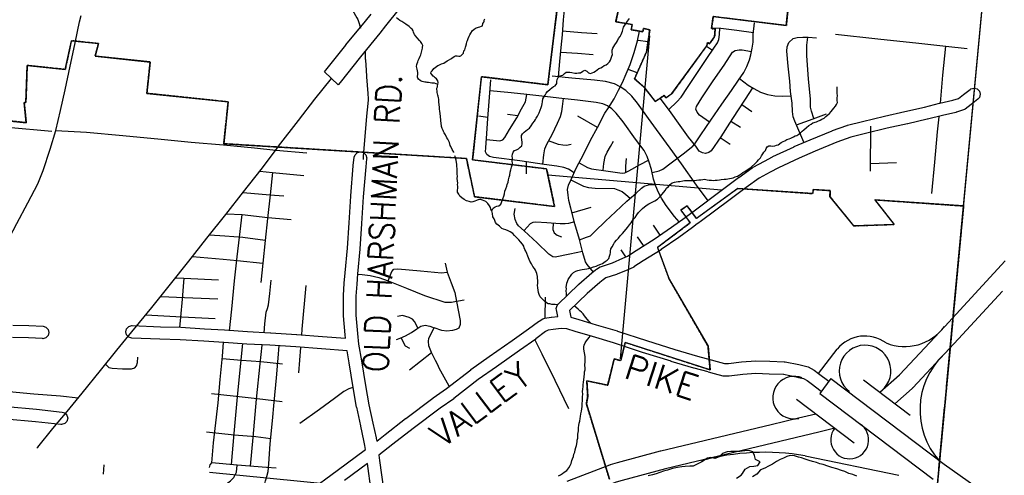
# Model space of a CAD drawing. Extents: x 1488644 to 1616065, y 656876 to 824748.
# Tile 14 of 22: x 1582699 to 1598517, y 736685 to 744014. Entities that reach past the tile are written whole.
import ezdxf

# ---------------------------------------------------------------- set-up
doc = ezdxf.new("R2010")
doc.units = 0
doc.header["$MEASUREMENT"] = 0
doc.linetypes.add('CENTER', pattern=[2, 1.25, -0.25, 0.25, -0.25])
for name, color, linetype in [('1', 7, 'Continuous'), ('12', 7, 'Continuous'), ('14', 7, 'Continuous'), ('35', 7, 'Continuous'), ('36', 7, 'Continuous'), ('37', 7, 'Continuous'), ('38', 7, 'Continuous'), ('4', 7, 'Continuous'), ('40', 7, 'Continuous'), ('41', 7, 'Continuous'), ('56', 7, 'Continuous'), ('58', 7, 'Continuous'), ('PATTERN_CLASS', 7, 'Continuous')]:
    doc.layers.add(name, color=color, linetype=linetype)
doc.styles.add('txt', font='simplex.shx', dxfattribs={"height": 0.2})

msp = doc.modelspace()

# ---------------------------------------------------------------- linework, layer by layer
at = {"layer": '1', "color": 2, "linetype": 'Continuous'}
for points in [[(1592342, 744275), (1592274, 743980), (1592537, 743934), (1592524, 743852), (1592712, 743819), (1592722, 743871), (1592820, 743849), (1592770, 743497), (1592578, 743065), (1592727, 742932), (1592910, 742697), (1593051, 742796), (1593080, 742755), (1593178, 742824), (1593738, 743595), (1593751, 743648), (1593782, 743626), (1593863, 743737), (1593874, 743867), (1593814, 743870), (1593841, 744063), (1595015, 743919), (1595136, 745067)], [(1581685, 742474), (1582805, 742357), (1582771, 742680), (1582799, 742680), (1582820, 743277), (1583431, 743213), (1583530, 743675), (1583965, 743629), (1583910, 743426), (1584795, 743333), (1584742, 742829), (1586048, 742691), (1585977, 742018), (1589877, 741779), (1590008, 741165), (1591293, 741007), (1591164, 741616), (1589975, 741762), (1590116, 743097), (1591183, 742966), (1591368, 744472)], [(1597351, 735568), (1597863, 741018), (1596438, 741117), (1596748, 740721), (1596098, 740698), (1595716, 741170), (1595721, 741265), (1595446, 741284), (1595443, 741217), (1594236, 741301), (1593570, 740818), (1593422, 741022), (1593323, 740950), (1593471, 740746), (1592948, 740352), (1593135, 739839), (1593758, 738760), (1593790, 738384), (1592428, 738824), (1592355, 738530), (1592250, 738558), (1592145, 738136), (1591810, 738207), (1591824, 737952), (1591803, 737837), (1592174, 736623)]]:
    msp.add_lwpolyline(points, dxfattribs=at)
at = {"layer": '12', "color": 7, "linetype": 'Continuous'}
for p, q in [((1597590, 738113), (1598331, 745994)), ((1597467, 736796), (1597559, 737783))]:
    msp.add_line(p, q, dxfattribs=at)
at = {"layer": '14', "color": 2, "linetype": 'CENTER'}
for points in [[(1595594, 744479), (1595650, 745013), (1595136, 745067), (1595015, 743919), (1593841, 744063), (1593814, 743870), (1593874, 743867), (1593863, 743737), (1593782, 743626), (1593751, 743648), (1593738, 743595), (1593178, 742824), (1593080, 742755), (1593051, 742796), (1592910, 742697)], [(1591686, 744367), (1591690, 744400), (1591562, 744418), (1591567, 744455), (1591368, 744472), (1591183, 742966), (1590116, 743097), (1589975, 741762)], [(1592910, 742697), (1592727, 742932), (1592578, 743065), (1592770, 743497), (1592820, 743849), (1592722, 743871), (1592712, 743819), (1592524, 743852), (1592537, 743934), (1592274, 743980), (1592342, 744275), (1591686, 744367)], [(1585977, 742018), (1586048, 742691), (1584742, 742829), (1584795, 743333), (1583910, 743426), (1583965, 743629), (1583530, 743675), (1583431, 743213)], [(1583431, 743213), (1582820, 743277), (1582799, 742680), (1582771, 742680), (1582805, 742357), (1581685, 742474)], [(1589975, 741762), (1591164, 741616), (1591293, 741007), (1590008, 741165), (1589877, 741779), (1585977, 742018)], [(1592948, 740352), (1593471, 740746), (1593323, 740950), (1593422, 741022), (1593570, 740818), (1594236, 741301)], [(1594236, 741301), (1595443, 741217), (1595446, 741284), (1595721, 741265), (1595716, 741170), (1596098, 740698), (1596748, 740721), (1596438, 741117), (1597863, 741018)], [(1597863, 741018), (1597351, 735568), (1597415, 735565), (1597403, 735423), (1587670, 731096), (1587667, 730929)], [(1592428, 738824), (1593790, 738384), (1593758, 738760), (1593135, 739839), (1592948, 740352)], [(1592174, 736623), (1591803, 737837), (1591824, 737952), (1591810, 738207), (1592145, 738136), (1592250, 738558), (1592355, 738530), (1592428, 738824)]]:
    msp.add_lwpolyline(points, dxfattribs=at)
at = {"layer": '35', "color": 2, "linetype": 'Continuous'}
for p, q in [((1587597, 743173), (1587815, 742967)), ((1595732, 738240), (1595551, 738001)), ((1595732, 738240), (1597549, 736867)), ((1596257, 738219), (1597005, 737654)), ((1595551, 738001), (1597375, 736622)), ((1595176, 737908), (1596104, 737207)), ((1595792, 737442), (1595539, 737380))]:
    msp.add_line(p, q, dxfattribs=at)
for points in [[(1587597, 743173), (1587938, 743605), (1587939, 743605), (1587940, 743607), (1588252, 743989), (1588252, 743989), (1588345, 744103)], [(1588798, 744186), (1588578, 743915), (1588578, 743915), (1588485, 743799), (1588484, 743799), (1588484, 743799), (1588173, 743418), (1587847, 743006), (1587847, 743006), (1587847, 743005), (1587817, 742968), (1587815, 742967)], [(1583552, 743465), (1583589, 743641), (1583661, 743977), (1583684, 744080)], [(1580699, 737840), (1580996, 738186), (1581278, 738518), (1581573, 738868), (1581797, 739144), (1581954, 739344), (1582042, 739495), (1582154, 739735), (1582308, 740070), (1582479, 740409), (1582655, 740737), (1582831, 741068), (1582989, 741375), (1583074, 741588), (1583189, 741930), (1583281, 742232), (1583355, 742551), (1583428, 742886), (1583511, 743268), (1583552, 743465)], [(1586859, 741977), (1587179, 742390), (1587442, 742737), (1587706, 743070)], [(1582977, 737125), (1582991, 737140), (1583234, 737437), (1583460, 737710), (1583701, 738007), (1583995, 738373), (1584259, 738700), (1584503, 738993), (1584821, 739384), (1585123, 739760), (1585414, 740128), (1585704, 740498), (1586010, 740880), (1586297, 741244), (1586579, 741606), (1586856, 741972), (1586859, 741977)], [(1597561, 739079), (1598531, 740137)], [(1597783, 738878), (1598488, 739647)], [(1596517, 738023), (1596831, 738303), (1597561, 739079)], [(1597783, 738878), (1597045, 738092), (1597039, 738088), (1597035, 738083), (1596756, 737834)], [(1591493, 736589), (1592178, 736855), (1592184, 736856), (1592193, 736860), (1592301, 736889), (1592995, 737078), (1592998, 737078), (1593000, 737079), (1594772, 737501), (1594772, 737501), (1595213, 737608), (1595213, 737608), (1595489, 737676)], [(1595539, 737380), (1593072, 736788), (1592379, 736600), (1592279, 736573), (1591606, 736311), (1590757, 735922), (1589673, 735418), (1589672, 735418)], [(1597549, 736867), (1597808, 736680), (1598100, 736473), (1598366, 736330), (1598718, 736219), (1599190, 736231), (1599617, 736341), (1600080, 736461), (1600140, 736461)]]:
    msp.add_lwpolyline(points, dxfattribs=at)
at = {"layer": '36', "color": 3, "linetype": 'Continuous'}
for points in [[(1597781, 742746), (1597864, 742809), (1597970, 742892), (1597982, 742900), (1598032, 742914), (1598082, 742900), (1598118, 742864), (1598132, 742814), (1598118, 742764), (1598094, 742735), (1597987, 742651), (1597986, 742650), (1597985, 742649), (1597888, 742577), (1597878, 742570), (1597860, 742562), (1597751, 742525), (1597746, 742524), (1597741, 742523), (1597524, 742474), (1597282, 742414), (1597281, 742414), (1597280, 742414), (1596965, 742341), (1596964, 742341), (1596964, 742341), (1596637, 742268), (1596287, 742183), (1596287, 742183), (1596049, 742124), (1595826, 742042), (1595476, 741897), (1595223, 741788), (1594888, 741633), (1594757, 741561), (1594757, 741561), (1594756, 741561), (1594580, 741467), (1594368, 741314), (1594089, 741108), (1593653, 740780), (1593652, 740780), (1593652, 740780), (1593592, 740736), (1593583, 740730), (1593506, 740673), (1593288, 740513), (1593286, 740512), (1593286, 740511), (1593007, 740317), (1593003, 740315), (1593002, 740314), (1592713, 740133), (1592568, 740037), (1592563, 740034), (1592552, 740028), (1592467, 739992), (1592467, 739992), (1592297, 739919), (1592295, 739919), (1592289, 739916), (1592118, 739859), (1592072, 739832), (1592019, 739789), (1591816, 739610), (1591530, 739334), (1591552, 739231), (1591681, 739193), (1591681, 739193), (1591681, 739193), (1591961, 739108), (1591961, 739108), (1592300, 739007), (1592301, 739006), (1592302, 739006), (1592768, 738853), (1593224, 738710), (1593586, 738600), (1593806, 738542)], [(1588571, 737343), (1588571, 737343), (1588571, 737343), (1588899, 737597), (1588900, 737597), (1588900, 737598), (1589336, 737928), (1589339, 737929), (1589339, 737930), (1589555, 738081), (1589945, 738384), (1589948, 738386), (1589949, 738387), (1590243, 738594), (1590243, 738594), (1590613, 738855), (1590613, 738855), (1590873, 739039), (1591033, 739160), (1591043, 739167), (1591043, 739167), (1591102, 739201), (1591102, 739201), (1591102, 739201), (1591103, 739201), (1591104, 739201), (1591136, 739213), (1591237, 739230), (1591241, 739230), (1591242, 739230), (1591345, 739242), (1591323, 739346), (1591320, 739368), (1591334, 739418), (1591351, 739440), (1591679, 739755), (1591681, 739757), (1591682, 739758), (1591888, 739940), (1591891, 739942), (1591892, 739943), (1591952, 739992), (1591963, 739999), (1591964, 740000), (1592024, 740036), (1592026, 740037), (1592044, 740045), (1592222, 740105), (1592388, 740176), (1592388, 740176), (1592465, 740208), (1592603, 740300), (1592605, 740302), (1592605, 740302), (1592894, 740483), (1593170, 740675), (1593388, 740834), (1593397, 740840), (1593474, 740897), (1593533, 740941), (1593970, 741268), (1593970, 741268), (1593970, 741269), (1594249, 741475), (1594250, 741475), (1594250, 741476), (1594469, 741633), (1594477, 741639), (1594480, 741640), (1594662, 741737), (1594795, 741810), (1594795, 741810), (1594801, 741813), (1595140, 741971), (1595141, 741971), (1595143, 741972), (1595398, 742081), (1595398, 742081), (1595399, 742081), (1595751, 742227), (1595752, 742227), (1595755, 742229), (1595985, 742313), (1595990, 742314), (1595996, 742317), (1596238, 742377), (1596239, 742377), (1596239, 742378), (1596591, 742463), (1596592, 742463), (1596593, 742463), (1596921, 742536), (1596921, 742536), (1597234, 742608), (1597476, 742669), (1597478, 742669), (1597479, 742669), (1597692, 742717), (1597781, 742746)], [(1587994, 738493), (1587959, 738687), (1587549, 738717), (1587549, 738717), (1587548, 738717), (1587134, 738752), (1586720, 738779), (1586349, 738796), (1586349, 738796), (1586346, 738797), (1585976, 738823), (1585658, 738841), (1585658, 738841), (1585657, 738841), (1585279, 738867), (1584953, 738876), (1584953, 738876), (1584952, 738876), (1584499, 738893), (1584453, 738906), (1584416, 738943), (1584403, 738993), (1584416, 739043), (1584453, 739079), (1584503, 739093), (1584507, 739093), (1584959, 739076), (1585286, 739067), (1585286, 739067), (1585290, 739067), (1585670, 739040), (1585988, 739023), (1585988, 739023), (1585989, 739023), (1586360, 738996), (1586730, 738978), (1586730, 738978), (1586732, 738978), (1587147, 738952), (1587148, 738952), (1587149, 738952), (1587564, 738916), (1587933, 738890), (1587928, 738946), (1587928, 738947), (1587927, 738947), (1587901, 739248), (1587901, 739257), (1587901, 739572), (1587901, 739578), (1587914, 739775), (1587914, 739775), (1587914, 739777), (1587929, 739943), (1587929, 739943), (1587929, 739943), (1587967, 740340), (1587993, 740745), (1587993, 740745), (1588019, 741177), (1588019, 741178), (1588019, 741179), (1588059, 741665), (1588059, 741665), (1588059, 741668), (1588075, 741800), (1588088, 741838), (1588124, 741875), (1588174, 741888), (1588224, 741875), (1588261, 741838), (1588274, 741788), (1588273, 741776), (1588258, 741646), (1588219, 741164), (1588192, 740733), (1588192, 740732), (1588192, 740732), (1588166, 740326), (1588166, 740325), (1588166, 740323), (1588128, 739925), (1588128, 739925), (1588114, 739760), (1588101, 739568), (1588101, 739261), (1588127, 738964), (1588127, 738964), (1588142, 738795), (1588191, 738527), (1588191, 738526), (1588191, 738525), (1588255, 738131), (1588309, 737821), (1588374, 737522), (1588374, 737522), (1588426, 737286), (1588427, 737282), (1588427, 737280), (1588434, 737237), (1588571, 737343)], [(1582587, 739101), (1582844, 739096), (1582844, 739096), (1582848, 739096), (1583075, 739083), (1583119, 739070), (1583156, 739033), (1583169, 738983), (1583156, 738933), (1583119, 738897), (1583069, 738883), (1583064, 738884), (1582839, 738897), (1582585, 738901)], [(1591903, 738917), (1591624, 739001), (1591490, 739041), (1591400, 739048), (1591268, 739032), (1591187, 739018), (1591148, 738997), (1590993, 738879), (1590990, 738877), (1590990, 738877), (1590729, 738692), (1590728, 738692), (1590728, 738692), (1590358, 738430), (1590358, 738430), (1590358, 738430), (1590066, 738225), (1589676, 737921), (1589673, 737919), (1589672, 737918), (1589456, 737767), (1589021, 737438), (1589021, 737438), (1588694, 737185), (1588694, 737185), (1588470, 737011), (1588480, 736923), (1588546, 736465)], [(1593758, 738348), (1593533, 738407), (1593531, 738408), (1593530, 738408), (1593165, 738518), (1593165, 738519), (1593164, 738519), (1592707, 738663), (1592706, 738663), (1592706, 738663), (1592241, 738815), (1591903, 738917), (1591903, 738917), (1591903, 738917)], [(1587334, 736419), (1587797, 736763), (1587797, 736763), (1587797, 736763), (1588255, 737099), (1588244, 737164), (1588230, 737245), (1588179, 737478), (1588179, 737478), (1588178, 737479), (1588113, 737780), (1588113, 737783), (1588112, 737784), (1588058, 738098), (1588058, 738099), (1588058, 738099), (1587994, 738493)], [(1582494, 737791), (1582970, 737747), (1582970, 737747), (1582971, 737747), (1583382, 737703), (1583422, 737690), (1583458, 737653), (1583472, 737603), (1583458, 737553), (1583422, 737517), (1583372, 737503), (1583361, 737504), (1582951, 737548), (1582476, 737591)], [(1588348, 736437), (1588285, 736874), (1587916, 736602)]]:
    msp.add_lwpolyline(points, dxfattribs=at)
at = {"layer": '36', "color": 140, "linetype": 'Continuous'}
for points in [[(1588751, 738870), (1588810, 738890), (1588898, 738929), (1588994, 738981), (1589077, 739043), (1589142, 739086), (1589212, 739099), (1589287, 739086), (1589356, 739060)], [(1585698, 737386), (1586147, 737338), (1586491, 737307), (1586734, 737279)]]:
    msp.add_lwpolyline(points, dxfattribs=at)
at = {"layer": '36', "color": 2, "linetype": 'Continuous'}
for points in [[(1593806, 738542), (1593906, 738516), (1594021, 738485), (1594087, 738485), (1594295, 738510), (1594523, 738528), (1594749, 738519), (1594981, 738511)], [(1594981, 738511), (1594994, 738510), (1595216, 738466), (1595260, 738455)], [(1593758, 738348), (1593855, 738323), (1593995, 738285), (1594098, 738285), (1594314, 738311), (1594527, 738328), (1594741, 738319), (1594973, 738311)], [(1594970, 738311), (1595172, 738271), (1595211, 738261)]]:
    msp.add_lwpolyline(points, dxfattribs=at)
at = {"layer": '37', "color": 30, "linetype": 'Continuous'}
for p, q in [((1592627, 743684), (1592793, 743662)), ((1593734, 743589), (1593831, 743525)), ((1594298, 742649), (1594459, 742538)), ((1590068, 742468), (1590220, 742448)), ((1590703, 742470), (1590534, 742491)), ((1591983, 742280), (1591668, 742464)), ((1594126, 742384), (1594281, 742283)), ((1596368, 741575), (1596373, 742302)), ((1593955, 742119), (1594111, 742011)), ((1586812, 741914), (1587310, 741871)), ((1590839, 741533), (1590839, 741728)), ((1596369, 741700), (1596784, 741717)), ((1591571, 740909), (1591878, 741000)), ((1592989, 740548), (1592883, 740710)), ((1592723, 740381), (1592625, 740522)), ((1592438, 740200), (1592360, 740313)), ((1587238, 739035), (1587300, 739738)), ((1591142, 739213), (1591147, 739553)), ((1587230, 738940), (1587238, 739035)), ((1587184, 738331), (1587214, 738742)), ((1588959, 738383), (1589317, 738658)), ((1584044, 736703), (1584058, 736855))]:
    msp.add_line(p, q, dxfattribs=at)
for points in [[(1591357, 743094), (1591377, 743341), (1591397, 743564), (1591417, 743770), (1591437, 744009), (1591457, 744224), (1591478, 744463)], [(1592859, 741555), (1592974, 741583), (1593033, 741612), (1593165, 741710), (1593356, 741858), (1593513, 741977), (1593543, 742016), (1593640, 742164), (1593801, 742398), (1593980, 742657), (1594133, 742873), (1594247, 743043), (1594332, 743166), (1594379, 743259), (1594425, 743370), (1594447, 743450), (1594468, 743556), (1594481, 743650), (1594485, 743773), (1594502, 743964)], [(1591422, 743836), (1591727, 743810), (1591974, 743790)], [(1591915, 739951), (1591816, 740075), (1591788, 740117), (1591746, 740264), (1591690, 740480), (1591620, 740731), (1591551, 740982), (1591523, 741108), (1591509, 741192), (1591502, 741282), (1591516, 741352), (1591557, 741443), (1591641, 741624), (1591760, 741854), (1591871, 742077), (1591983, 742280), (1592102, 742510), (1592157, 742594), (1592248, 742740), (1592318, 742880), (1592381, 743005), (1592443, 743145), (1592506, 743291), (1592569, 743487), (1592625, 743675), (1592657, 743828)], [(1593129, 742569), (1593258, 742690), (1593326, 742767), (1593428, 742924), (1593598, 743179), (1593738, 743387), (1593852, 743556), (1593908, 743641), (1593933, 743697), (1593942, 743773), (1593946, 743876)], [(1593816, 743885), (1593963, 743875), (1594222, 743845), (1594488, 743808)], [(1595805, 743783), (1596484, 743707), (1597143, 743634), (1597577, 743586), (1597922, 743553)], [(1595297, 742044), (1595232, 742194), (1595151, 742381), (1595126, 742449), (1595117, 742538), (1595109, 742669), (1595083, 742860), (1595071, 743026), (1595045, 743264), (1595024, 743510), (1595028, 743578), (1595054, 743646), (1595126, 743709), (1595190, 743726), (1595283, 743731), (1595368, 743731), (1595499, 743722)], [(1595458, 742424), (1595419, 742542), (1595406, 742606), (1595402, 742737), (1595372, 743064), (1595347, 743433), (1595342, 743535), (1595347, 743603), (1595359, 743731)], [(1591391, 743492), (1591660, 743476), (1591910, 743452)], [(1593780, 742367), (1593619, 742478), (1593585, 742525), (1593564, 742572), (1593572, 742618), (1593657, 742758), (1593840, 743030), (1594014, 743285), (1594150, 743489), (1594192, 743518), (1594256, 743531), (1594307, 743527), (1594457, 743502)], [(1597490, 742669), (1597532, 743124), (1597577, 743586)], [(1592619, 743158), (1592549, 743187), (1592474, 743215)], [(1591609, 741553), (1591516, 741610), (1591439, 741638), (1591327, 741659), (1591125, 741687), (1590734, 741743), (1590309, 741798), (1590246, 741812), (1590204, 741847), (1590183, 741889), (1590190, 741952), (1590204, 742182), (1590218, 742426), (1590239, 742698), (1590267, 743047)], [(1592930, 742247), (1592799, 742426), (1592625, 742670), (1592534, 742782), (1592436, 742873), (1592346, 742936), (1592255, 742984), (1592109, 743019), (1591934, 743040), (1591571, 743075), (1591251, 743103)], [(1594263, 743066), (1594404, 742962), (1594493, 742907), (1594600, 742848), (1594714, 742809), (1594829, 742788), (1594952, 742784), (1595093, 742789)], [(1593292, 740760), (1593218, 740850), (1593085, 741024), (1593008, 741143), (1592960, 741233), (1592918, 741338), (1592883, 741450), (1592848, 741603), (1592813, 741722), (1592778, 741812), (1592729, 741910), (1592590, 742091), (1592395, 742370), (1592283, 742510), (1592213, 742580), (1592143, 742629), (1592067, 742663), (1591962, 742684), (1591662, 742719), (1591411, 742747), (1591090, 742782), (1590797, 742817), (1590539, 742845), (1590253, 742867)], [(1594474, 742919), (1594353, 742733), (1594230, 742546), (1594103, 742347), (1593963, 742130), (1593810, 741905), (1593772, 741875), (1593717, 741863), (1593666, 741871), (1593615, 741901), (1593560, 741977), (1593445, 742126), (1593309, 742313), (1593139, 742555), (1592991, 742754)], [(1590198, 742086), (1590414, 742066), (1590462, 742082), (1590494, 742117), (1590570, 742249), (1590685, 742436), (1590761, 742579), (1590824, 742694), (1590849, 742811)], [(1591106, 741690), (1591119, 741839), (1591135, 741934), (1591166, 742014), (1591254, 742165), (1591341, 742352), (1591385, 742456), (1591409, 742535), (1591421, 742615), (1591433, 742745)], [(1595178, 742320), (1595444, 742419), (1595661, 742499)], [(1597355, 741218), (1597401, 741720), (1597446, 742212), (1597469, 742450)], [(1583281, 742232), (1583773, 742203), (1584357, 742152), (1584971, 742094), (1585454, 742044), (1585974, 742001), (1586472, 741950), (1586812, 741914)], [(1593759, 741101), (1593574, 741352), (1593329, 741694), (1593148, 741945), (1592988, 742168), (1592930, 742247)], [(1591556, 742006), (1591485, 741990), (1591425, 741994), (1591357, 742006), (1591197, 742066)], [(1592071, 741591), (1592081, 741700), (1592105, 741815), (1592137, 741883), (1592193, 741974), (1592237, 742062)], [(1591685, 741710), (1591823, 741636), (1591886, 741616), (1592117, 741584), (1592376, 741545), (1592420, 741553), (1592483, 741584), (1592666, 741684), (1592801, 741752)], [(1592437, 741561), (1592435, 741660), (1592447, 741779)], [(1586556, 741577), (1586759, 741556), (1587263, 741508)], [(1586759, 741556), (1586722, 741199), (1586680, 740815), (1586643, 740463), (1586606, 740096), (1586575, 739786)], [(1591555, 741438), (1591759, 741338), (1591835, 741314), (1591946, 741306), (1592256, 741298), (1592308, 741278), (1592376, 741250), (1592439, 741202), (1592507, 741141)], [(1591691, 740475), (1591803, 740514), (1591867, 740538), (1591938, 740606), (1592109, 740773), (1592272, 740924), (1592455, 741095), (1592603, 741226), (1592690, 741306), (1592734, 741334), (1592801, 741358), (1592909, 741365)], [(1586288, 741232), (1586717, 741199), (1586943, 741183)], [(1591740, 740287), (1591537, 740243), (1591299, 740194), (1591265, 740201), (1591202, 740243), (1591013, 740424), (1590804, 740620), (1590713, 740696), (1590686, 740738), (1590658, 740801), (1590644, 740885), (1590658, 740975)], [(1586020, 740893), (1586274, 740878), (1586685, 740831), (1587058, 740799)], [(1586068, 739007), (1586106, 739356), (1586150, 739816), (1586194, 740197), (1586230, 740515), (1586274, 740878)], [(1591612, 740761), (1591516, 740738), (1591460, 740731), (1591383, 740731), (1591167, 740745), (1590992, 740759), (1590944, 740752), (1590902, 740731), (1590802, 740621)], [(1591268, 740739), (1591265, 740640), (1591285, 740585), (1591334, 740550), (1591404, 740522)], [(1586643, 740460), (1586286, 740511), (1585997, 740532), (1585746, 740550)], [(1585476, 740207), (1585966, 740164), (1586192, 740143), (1586606, 740095)], [(1588618, 739811), (1588675, 739964), (1588710, 739999), (1588776, 740008), (1589138, 739973), (1589474, 739942), (1589566, 739951)], [(1589536, 740100), (1589566, 739951), (1589631, 739783), (1589691, 739624), (1589716, 739479), (1589776, 739173), (1589776, 739113), (1589755, 739054), (1589712, 739028), (1589653, 739015), (1589563, 739003), (1589479, 739016), (1589356, 739060)], [(1585201, 739859), (1585335, 739854), (1585892, 739828)], [(1585335, 739854), (1585309, 739518), (1585283, 739229), (1585267, 739063)], [(1586625, 738975), (1586638, 739124), (1586659, 739308), (1586680, 739371), (1586696, 739429), (1586717, 739612), (1586738, 739822)], [(1588128, 739923), (1588199, 739916), (1588330, 739899), (1588470, 739868), (1588618, 739811), (1588911, 739693), (1589204, 739575), (1589527, 739471), (1589635, 739471), (1589688, 739480), (1589837, 739506)], [(1584964, 739562), (1585346, 739544), (1585882, 739523)], [(1584724, 739264), (1585304, 739234), (1585840, 739208)], [(1589097, 739056), (1589042, 739161), (1589007, 739195), (1588955, 739222), (1588850, 739257), (1588771, 739239)], [(1589381, 738534), (1589317, 738658), (1589273, 738767), (1589265, 738842), (1589273, 738885), (1589299, 738945), (1589356, 739060)], [(1588968, 738724), (1588898, 738763), (1588826, 738897)], [(1585746, 736809), (1585761, 736853), (1585787, 736888), (1585814, 737207), (1585841, 737437), (1585885, 737852), (1585920, 738224), (1585956, 738604), (1585975, 738821)], [(1586101, 736858), (1586146, 737359), (1586200, 737950), (1586258, 738545), (1586283, 738808)], [(1586587, 738781), (1586557, 738476), (1586499, 737912), (1586442, 737294), (1586399, 736833)], [(1586931, 736114), (1586788, 736306), (1586672, 736455), (1586643, 736516), (1586637, 736552), (1586646, 736596), (1586672, 736667), (1586690, 736747), (1586699, 736871), (1586725, 737189), (1586761, 737561), (1586787, 737861), (1586822, 738251), (1586849, 738569), (1586870, 738774)], [(1590977, 738864), (1591085, 738640), (1591296, 738216), (1591517, 737758)], [(1584077, 738475), (1584129, 738422), (1584182, 738406), (1584351, 738399), (1584497, 738399), (1584551, 738414), (1584574, 738445), (1584589, 738499), (1584597, 738583)], [(1585952, 738563), (1586261, 738537), (1586572, 738514), (1586921, 738476)], [(1589597, 738121), (1589439, 738409), (1589419, 738460), (1589381, 738534)], [(1588053, 738100), (1588053, 738100), (1587988, 738077), (1587907, 738031), (1587757, 737923), (1587516, 737743), (1587201, 737517)], [(1582529, 738033), (1582925, 737998), (1583357, 737963), (1583640, 737931)], [(1586917, 737869), (1586515, 737916), (1586127, 737958), (1585778, 737996)], [(1585746, 736348), (1585917, 736472), (1586083, 736594), (1586139, 736650), (1586183, 736738), (1586194, 736849)], [(1586818, 736799), (1586664, 736811), (1586194, 736849), (1585787, 736888)]]:
    msp.add_lwpolyline(points, dxfattribs=at)
at = {"layer": '38', "color": 1, "linetype": 'Continuous'}
for points in [[(1587739, 744470), (1587777, 744441), (1587855, 744383), (1587887, 744360), (1587925, 744318), (1587990, 744247), (1588017, 744217), (1588045, 744168), (1588116, 744042), (1588131, 744017), (1588151, 743952), (1588174, 743876)], [(1588221, 741763), (1588225, 741816), (1588277, 742456), (1588277, 742460), (1588286, 742562), (1588301, 742722), (1588303, 742741), (1588297, 742829), (1588277, 743096), (1588277, 743102), (1588270, 743202), (1588258, 743362), (1588257, 743379), (1588255, 743469), (1588254, 743515)]]:
    msp.add_lwpolyline(points, dxfattribs=at)
at = {"layer": '4', "color": 140, "linetype": 'Continuous'}
msp.add_line((1595533, 738321), (1595831, 738716), dxfattribs=at)
at = {"layer": '4', "color": 7, "linetype": 'Continuous'}
msp.add_line((1595316, 737000), (1596823, 736685), dxfattribs=at)
at = {"layer": '4', "color": 140, "linetype": 'Continuous'}
for centre, radius, start, end in [((1596917, 739549), 793, 247.7945, 323.6862), ((1596276, 738350), 576, 53.6797, 140.6029)]:
    msp.add_arc(centre, radius, start, end, dxfattribs=at)
at = {"layer": '4', "color": 7, "linetype": 'Continuous'}
for centre, radius, start, end in [((1596279, 738363), 415, 310.2698, 233.0993), ((1598393, 737735), 1231, 133.7743, 221.3988), ((1595140, 737935), 343, 67.5118, 282.6829), ((1596033, 737255), 305, 142.1537, 56.3124), ((1594666, 733168), 3887, 80.3765, 105.1701)]:
    msp.add_arc(centre, radius, start, end, dxfattribs=at)
at = {"layer": '40', "color": 2, "linetype": 'Continuous'}
for points in [[(1595260, 738455), (1595367, 738428), (1595460, 738376), (1595534, 738321), (1595696, 738199)], [(1595211, 738261), (1595293, 738241), (1595351, 738208), (1595414, 738161), (1595577, 738038)]]:
    msp.add_lwpolyline(points, dxfattribs=at)
at = {"layer": '56', "color": 140, "linetype": 'Continuous'}
for points in [[(1594288, 736690), (1594309, 736714), (1594354, 736782), (1594429, 736829), (1594493, 736832), (1594558, 736841), (1594593, 736904), (1594521, 736940), (1594506, 737004), (1594479, 737065), (1594413, 737082), (1594348, 737081), (1594270, 737068), (1594196, 737067), (1594125, 737066), (1594063, 737061), (1593992, 737038), (1593935, 736981), (1593866, 736956), (1593800, 736971), (1593748, 736962), (1593657, 736901), (1593602, 736874), (1593519, 736835), (1593463, 736830), (1593388, 736825), (1593338, 736820), (1593268, 736813), (1593187, 736796), (1593104, 736770), (1593044, 736752), (1592985, 736731), (1592925, 736708), (1592866, 736693), (1592794, 736678)], [(1596150, 736674), (1596084, 736696), (1596018, 736713), (1595956, 736744), (1595902, 736761), (1595824, 736788), (1595748, 736811), (1595680, 736831), (1595606, 736860), (1595554, 736871), (1595498, 736890), (1595438, 736905), (1595384, 736922), (1595320, 736945), (1595261, 736966), (1595210, 736979), (1595146, 736996), (1595076, 737003), (1595022, 736990), (1594971, 736960), (1594915, 736941), (1594856, 736908), (1594791, 736867), (1594728, 736830), (1594669, 736799), (1594599, 736774), (1594539, 736706), (1594470, 736659)], [(1594217, 736637), (1594288, 736690)]]:
    msp.add_lwpolyline(points, dxfattribs=at)
at = {"layer": '58', "color": 140, "linetype": 'Continuous'}
for points in [[(1589419, 742974), (1589365, 742991), (1589345, 742992), (1589321, 742994), (1589291, 742997), (1589265, 743001), (1589245, 743006), (1589227, 743010), (1589209, 743011), (1589185, 743013), (1589167, 743017), (1589149, 743026), (1589131, 743038), (1589106, 743055), (1589096, 743073), (1589092, 743089), (1589094, 743147), (1589096, 743163), (1589092, 743192), (1589087, 743218), (1589079, 743242), (1589076, 743262), (1589081, 743292), (1589087, 743310), (1589093, 743334), (1589102, 743358), (1589117, 743392), (1589135, 743428), (1589142, 743449), (1589148, 743471), (1589161, 743511), (1589170, 743555), (1589172, 743573), (1589173, 743597), (1589162, 743630), (1589138, 743662), (1589121, 743681), (1589087, 743722), (1589058, 743754), (1589040, 743773), (1589035, 743789), (1589027, 743815), (1589020, 743835), (1589006, 743860), (1588988, 743874), (1588955, 743905), (1588904, 743942), (1588888, 743950), (1588856, 743973), (1588836, 743984), (1588807, 744002), (1588755, 744043)], [(1589676, 741875), (1589671, 741883), (1589649, 741926), (1589626, 741972), (1589617, 741991), (1589602, 742037), (1589579, 742092), (1589563, 742116), (1589540, 742163), (1589519, 742195), (1589509, 742214), (1589501, 742230), (1589486, 742264), (1589475, 742297), (1589468, 742353), (1589464, 742383), (1589463, 742403), (1589460, 742453), (1589455, 742508), (1589448, 742538), (1589444, 742580), (1589441, 742602), (1589436, 742649), (1589433, 742685), (1589433, 742717), (1589432, 742735), (1589428, 742759), (1589423, 742783), (1589417, 742802), (1589411, 742822), (1589408, 742842), (1589406, 742862), (1589401, 742894), (1589403, 742912), (1589410, 742934), (1589412, 742952), (1589419, 742974), (1589421, 743002), (1589418, 743028), (1589408, 743047), (1589394, 743063), (1589375, 743079), (1589357, 743096), (1589341, 743106), (1589318, 743133), (1589306, 743151), (1589311, 743177), (1589323, 743193), (1589354, 743228), (1589374, 743244), (1589417, 743275), (1589435, 743283), (1589475, 743302), (1589512, 743316), (1589565, 743351), (1589587, 743362), (1589623, 743386), (1589642, 743397), (1589680, 743423), (1589700, 743432), (1589728, 743430), (1589752, 743425), (1589768, 743427), (1589785, 743433), (1589807, 743454), (1589828, 743478), (1589836, 743512), (1589849, 743530), (1589860, 743570), (1589866, 743586), (1589875, 743624), (1589885, 743657), (1589894, 743679), (1589905, 743711), (1589921, 743749), (1589932, 743771), (1589946, 743799), (1589973, 743838), (1589994, 743854), (1590022, 743880), (1590069, 743893), (1590091, 743898), (1590117, 743908), (1590135, 743915), (1590142, 743951), (1590154, 743975), (1590159, 743991), (1590163, 744007), (1590170, 744025)], [(1590282, 740940), (1590308, 740982), (1590337, 741004), (1590367, 741014), (1590395, 741022), (1590429, 741048), (1590441, 741074), (1590461, 741132), (1590475, 741174), (1590485, 741211), (1590495, 741255), (1590511, 741291), (1590523, 741335), (1590531, 741361), (1590545, 741399), (1590553, 741439), (1590565, 741481), (1590573, 741511), (1590577, 741562), (1590589, 741600), (1590602, 741642), (1590610, 741672), (1590616, 741700), (1590612, 741744), (1590614, 741784), (1590612, 741816), (1590616, 741853), (1590628, 741883), (1590650, 741909), (1590680, 741923), (1590710, 741937), (1590738, 741963), (1590764, 741987), (1590770, 742015), (1590772, 742041), (1590768, 742089), (1590762, 742119), (1590762, 742153), (1590776, 742180), (1590802, 742204), (1590830, 742224), (1590857, 742246), (1590889, 742270), (1590915, 742304), (1590943, 742348), (1590967, 742380), (1590985, 742406), (1590997, 742432), (1591017, 742460), (1591029, 742486), (1591043, 742517), (1591061, 742557), (1591077, 742601), (1591087, 742633), (1591095, 742661), (1591097, 742693), (1591105, 742741), (1591122, 742769), (1591140, 742801), (1591156, 742833), (1591176, 742860), (1591220, 742894), (1591246, 742918), (1591276, 742940), (1591302, 742952), (1591326, 742986), (1591328, 743022), (1591334, 743054), (1591352, 743086), (1591373, 743112), (1591399, 743116), (1591425, 743124), (1591453, 743150), (1591479, 743168), (1591511, 743170), (1591539, 743172), (1591569, 743164), (1591619, 743152), (1591650, 743154), (1591678, 743158), (1591710, 743160), (1591744, 743185), (1591776, 743203), (1591812, 743187), (1591838, 743160), (1591868, 743150), (1591897, 743158), (1591923, 743168), (1591949, 743185), (1591975, 743207), (1592005, 743227), (1592035, 743241), (1592061, 743255), (1592089, 743275), (1592119, 743289), (1592145, 743307), (1592176, 743337), (1592192, 743363), (1592200, 743393), (1592210, 743425), (1592220, 743453), (1592218, 743487), (1592218, 743522), (1592228, 743556), (1592244, 743584), (1592262, 743612), (1592286, 743648), (1592302, 743676), (1592320, 743710), (1592346, 743746), (1592360, 743776), (1592370, 743802), (1592382, 743828), (1592402, 743893), (1592419, 743925), (1592443, 743957), (1592465, 743991), (1592495, 744031)], [(1591483, 739568), (1591485, 739584), (1591481, 739612), (1591479, 739650), (1591481, 739686), (1591479, 739712), (1591481, 739738), (1591491, 739774), (1591499, 739802), (1591509, 739834), (1591531, 739865), (1591549, 739891), (1591569, 739919), (1591597, 739947), (1591634, 739967), (1591668, 739981), (1591706, 739993), (1591734, 739997), (1591774, 740001), (1591812, 740009), (1591838, 740013), (1591872, 740021), (1591917, 740039), (1591959, 740051), (1591993, 740065), (1592033, 740079), (1592063, 740093), (1592105, 740125), (1592139, 740145), (1592164, 740173), (1592174, 740208), (1592186, 740240), (1592190, 740266), (1592192, 740292), (1592198, 740328), (1592216, 740360), (1592242, 740406), (1592256, 740432), (1592288, 740466), (1592318, 740502), (1592344, 740535), (1592384, 740575), (1592441, 740645), (1592463, 740673), (1592497, 740715), (1592521, 740745), (1592537, 740771), (1592557, 740801), (1592589, 740833), (1592615, 740874), (1592639, 740912), (1592672, 740946), (1592706, 740976), (1592736, 741004), (1592780, 741036), (1592808, 741050), (1592840, 741068), (1592904, 741100), (1592943, 741128), (1592989, 741170), (1593045, 741239), (1593067, 741267), (1593091, 741303), (1593121, 741333), (1593147, 741365), (1593179, 741389), (1593218, 741401), (1593244, 741405), (1593276, 741411), (1593304, 741413), (1593350, 741421), (1593382, 741427), (1593410, 741425), (1593483, 741425), (1593509, 741427), (1593541, 741425), (1593571, 741433), (1593607, 741437), (1593641, 741439), (1593673, 741445), (1593701, 741447), (1593746, 741439), (1593778, 741435), (1593812, 741433), (1593842, 741429), (1593872, 741431), (1593902, 741435), (1593942, 741437), (1593968, 741443), (1594015, 741451), (1594049, 741451), (1594077, 741455), (1594103, 741461), (1594133, 741465), (1594159, 741469), (1594195, 741487), (1594229, 741499), (1594260, 741514), (1594288, 741534), (1594314, 741556), (1594346, 741572), (1594388, 741598), (1594414, 741616), (1594448, 741642), (1594517, 741698), (1594545, 741734), (1594569, 741762), (1594599, 741794), (1594617, 741822), (1594637, 741855), (1594653, 741883), (1594679, 741909), (1594691, 741941), (1594707, 741969), (1594733, 741985), (1594764, 741985), (1594794, 741977), (1594832, 741987), (1594858, 741997), (1594884, 742003), (1594934, 742041), (1594966, 742055), (1594992, 742065), (1595025, 742085), (1595059, 742099), (1595087, 742109), (1595129, 742129), (1595157, 742145), (1595185, 742153), (1595215, 742173), (1595241, 742196), (1595269, 742220), (1595296, 742242), (1595338, 742278), (1595376, 742310), (1595414, 742334), (1595442, 742354), (1595498, 742370), (1595524, 742380), (1595561, 742400), (1595587, 742414), (1595621, 742432), (1595651, 742456), (1595681, 742482), (1595709, 742504), (1595737, 742537), (1595755, 742565), (1595779, 742591), (1595806, 742623), (1595822, 742649), (1595836, 742681), (1595834, 742715), (1595834, 742751), (1595838, 742795), (1595834, 742829), (1595834, 742896), (1595830, 742930), (1595830, 742932)], [(1591342, 739427), (1591328, 739427), (1591302, 739431), (1591276, 739433), (1591246, 739431), (1591216, 739443), (1591188, 739445), (1591162, 739459), (1591128, 739485), (1591091, 739522), (1591061, 739558), (1591045, 739596), (1591035, 739628), (1591029, 739664), (1591025, 739700), (1591019, 739742), (1591025, 739772), (1591021, 739820), (1591019, 739857), (1591017, 739883), (1591005, 739929), (1590995, 739957), (1590987, 739987), (1590969, 740013), (1590945, 740045), (1590923, 740087), (1590897, 740129), (1590883, 740155), (1590875, 740181), (1590865, 740210), (1590844, 740254), (1590830, 740292), (1590816, 740318), (1590804, 740344), (1590796, 740370), (1590776, 740402), (1590742, 740442), (1590720, 740472), (1590682, 740512), (1590650, 740541), (1590620, 740575), (1590579, 740603), (1590545, 740619), (1590511, 740633), (1590473, 740643), (1590445, 740657), (1590405, 740695), (1590367, 740725), (1590345, 740753), (1590331, 740783), (1590320, 740809), (1590302, 740841), (1590294, 740896), (1590282, 740940), (1590270, 740968), (1590262, 740994), (1590246, 741020), (1590220, 741056), (1590186, 741088), (1590160, 741100), (1590134, 741110), (1590102, 741124), (1590075, 741124), (1590039, 741104), (1590013, 741096), (1589980, 741086), (1589952, 741080), (1589919, 741088), (1589879, 741102), (1589841, 741122), (1589804, 741150), (1589770, 741176), (1589753, 741207), (1589731, 741241), (1589731, 741273), (1589737, 741305), (1589737, 741333), (1589735, 741361), (1589737, 741387), (1589735, 741421), (1589729, 741461), (1589731, 741497), (1589729, 741530), (1589725, 741576), (1589727, 741614), (1589721, 741658), (1589723, 741690), (1589719, 741718), (1589711, 741754), (1589701, 741784), (1589693, 741814), (1589689, 741822)], [(1591867, 739136), (1591840, 739164), (1591792, 739221), (1591774, 739251), (1591750, 739281), (1591722, 739307), (1591696, 739333), (1591670, 739359), (1591607, 739409)], [(1591356, 736675), (1591387, 736693), (1591417, 736715), (1591445, 736737), (1591487, 736765), (1591523, 736805), (1591543, 736841), (1591559, 736876), (1591571, 736922), (1591579, 736950), (1591595, 736990), (1591603, 737026), (1591615, 737056), (1591625, 737094), (1591634, 737130), (1591644, 737164), (1591654, 737225), (1591656, 737251), (1591666, 737285), (1591666, 737317), (1591668, 737349), (1591674, 737399), (1591674, 737427), (1591676, 737453), (1591682, 737485), (1591686, 737526), (1591696, 737558), (1591704, 737600), (1591708, 737632), (1591716, 737672), (1591722, 737716), (1591730, 737752), (1591734, 737792), (1591734, 737840), (1591740, 737885), (1591738, 737913), (1591738, 737945), (1591744, 737989), (1591742, 738031), (1591748, 738071), (1591750, 738113), (1591752, 738141), (1591758, 738181), (1591760, 738220), (1591766, 738270), (1591772, 738316), (1591774, 738350), (1591782, 738380), (1591782, 738416), (1591780, 738450), (1591782, 738523), (1591784, 738559), (1591782, 738591), (1591776, 738627), (1591774, 738655), (1591770, 738683), (1591762, 738721), (1591762, 738751), (1591768, 738779), (1591786, 738815), (1591806, 738847), (1591828, 738874), (1591846, 738900), (1591863, 738925)]]:
    msp.add_lwpolyline(points, dxfattribs=at)
at = {"layer": 'PATTERN_CLASS', "color": 1, "linetype": 'Continuous'}
msp.add_lwpolyline([(1591162, 656876), (1591726, 663496), (1592205, 668997), (1592724, 673939), (1592753, 674285), (1592164, 674405), (1592481, 678641), (1594560, 703660), (1594484, 703660), (1595974, 719409), (1597415, 735565), (1597351, 735568), (1598848, 751506), (1609445, 750524), (1609927, 755771), (1610386, 760766), (1610416, 761089), (1610805, 765380), (1610874, 766436), (1613229, 792682), (1614046, 801797), (1614811, 810187), (1615623, 820222), (1616065, 824748)], dxfattribs=at)
at = {"layer": 'PATTERN_CLASS', "color": 30, "linetype": 'Continuous'}
for points in [[(1592818, 743753), (1592345, 738558)], [(1581783, 742348), (1583214, 742222)], [(1591183, 741521), (1593976, 741276)], [(1591215, 736190), (1585746, 736729)]]:
    msp.add_lwpolyline(points, dxfattribs=at)

# ---------------------------------------------------------------- texts
at = {"layer": '41', "color": 140, "linetype": 'Continuous', "style": 'txt', "width": 0.9}
msp.add_text('OLD HARSHMAN RD.', height=400, rotation=87.3083, dxfattribs=at).set_placement((1588612, 738334))
at = {"layer": '41', "color": 140, "linetype": 'Continuous', "style": 'txt'}
for s, rotation, p in [('PIKE', 341.9222, (1592386, 738257)), ('VALLEY', 36.8699, (1589490, 737113))]:
    msp.add_text(s, height=400, rotation=rotation, dxfattribs=at).set_placement(p)

doc.saveas('drawing.dxf')
